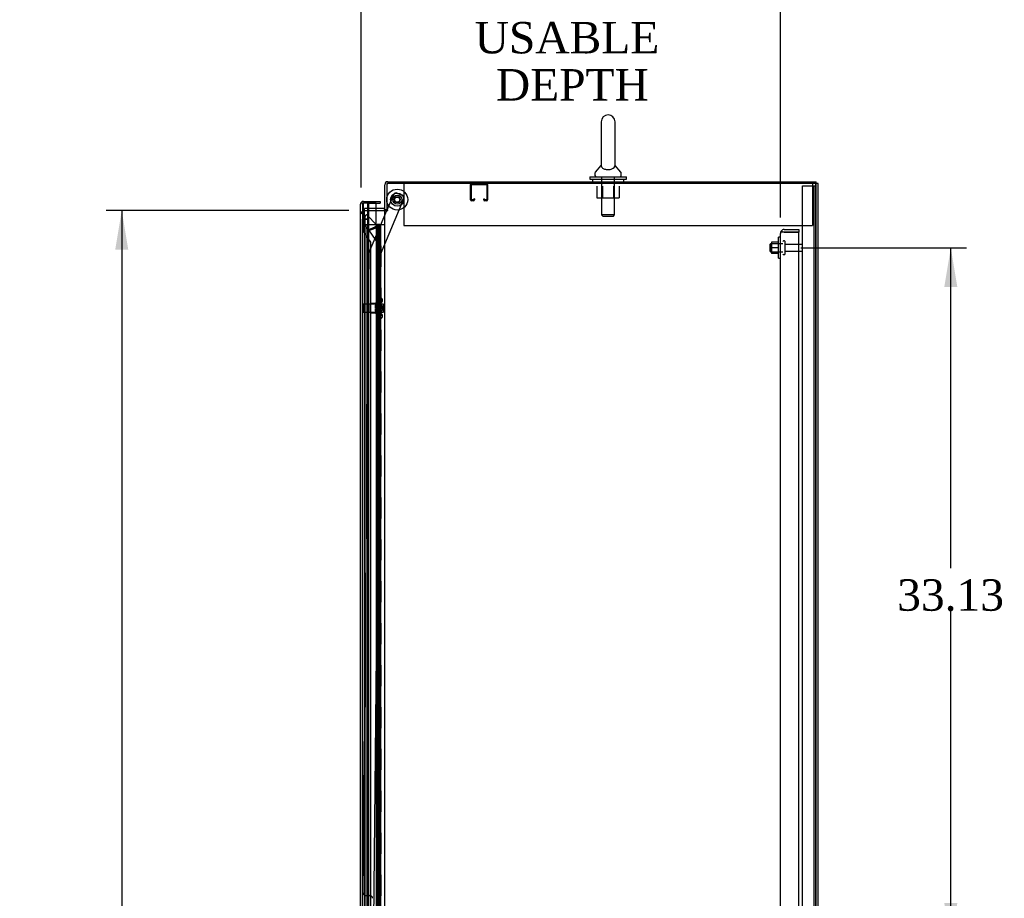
# Model space of a CAD drawing. Header units: inches. Extents: x 1 to 359, y -2 to 239.
# Tile 12 of 22: x 147 to 194, y 116 to 158. Entities that reach past the tile are written whole.
import ezdxf
from ezdxf.enums import TextEntityAlignment as Align
from ezdxf.lldxf.tags import DXFTag

# ---------------------------------------------------------------- set-up
doc = ezdxf.new("R2010")
doc.units = ezdxf.units.IN
doc.header["$MEASUREMENT"] = 0
for name, color, linetype in [('COM42187', 7, 'Continuous'), ('COM43134', 7, 'Continuous'), ('COM50799-4', 7, 'Continuous'), ('COM50800-1', 7, 'Continuous'), ('COM52265-4', 7, 'Continuous'), ('COM54578-68', 7, 'Continuous'), ('COM54837', 7, 'Continuous'), ('COM55702-64', 7, 'Continuous'), ('COM56694-4', 7, 'Continuous'), ('COM70839-4', 7, 'Continuous'), ('COM71162-12', 7, 'Continuous'), ('Default', 7, 'Continuous'), ('GSK11033', 7, 'Continuous'), ('NTS166105', 7, 'Continuous'), ('NTS166905', 7, 'Continuous'), ('NTS18147', 7, 'Continuous'), ('ROL87452', 7, 'Continuous'), ('RVT17786', 7, 'Continuous'), ('SCS00680', 7, 'Continuous'), ('STD26094', 7, 'Continuous'), ('STD26265', 7, 'Continuous'), ('WAF25059', 7, 'Continuous'), ('WAF25362', 7, 'Continuous'), ('WAF25376', 7, 'Continuous'), ('WAM254785', 7, 'Continuous'), ('WAM30038', 7, 'Continuous')]:
    doc.layers.add(name, color=color, linetype=linetype)
doc.styles.add('SEACAD_Times_New_Roman', font='times.ttf')
tags = doc.linetypes.add('HIDDEN2', pattern=[0.1875, 0.125, -0.0625]).pattern_tags.tags
tags[6:7] = [DXFTag(74, 4), DXFTag(75, 0), DXFTag(340, '0'), DXFTag(46, 0.0), DXFTag(50, 0.0), DXFTag(44, 0.0), DXFTag(45, 0.0)]
tags[4:5] = [DXFTag(74, 4), DXFTag(75, 0), DXFTag(340, '0'), DXFTag(46, 0.0), DXFTag(50, 0.0), DXFTag(44, 0.0), DXFTag(45, 0.0)]
doc.dimstyles.new('HAMMOND_(STH_-_300x200)', dxfattribs={"dimtxt": 1.5, "dimasz": 1.875, "dimexe": 0.75, "dimexo": 0.75, "dimgap": 0.375, "dimtad": 0, "dimtih": 1, "dimtoh": 1, "dimzin": 0, "dimdsep": 46, "dimtxsty": 'SEACAD_Times_New_Roman', "dimblk1": '_SE_FILLED', "dimblk2": '_SE_FILLED', "dimsah": 1, "dimcen": 0.75, "dimadec": 0, "dimazin": 0, "dimtfac": 0.8, "dimtofl": 0, "dimtmove": 0, "dimatfit": 3, "dimfxl": 1, "dimtolj": 1, "dimtzin": 0, "dimarcsym": 0})

# ---------------------------------------------------------------- blocks, each defined once
blk = doc.blocks.new('SE2')
at = {"layer": 'COM42187', "color": 7, "linetype": 'HIDDEN2'}
for p, q in [((165.445, 150.174), (165.445, 149.989)), ((165.445, 149.989), (165.445, 148.174)), ((184.945, 150.174), (184.945, 149.989)), ((184.945, 149.989), (184.945, 148.174)), ((165.445, 148.174), (184.945, 148.174))]:
    blk.add_line(p, q, dxfattribs=at)
at = {"layer": 'COM43134', "color": 7, "linetype": 'HIDDEN2'}
for p, q in [((183.415, 80.174), (183.415, 147.804)), ((183.415, 147.804), (183.415, 147.804)), ((183.415, 147.804), (183.415, 147.804)), ((183.415, 147.804), (183.415, 147.804)), ((183.518, 147.864), (183.451, 147.913)), ((183.6, 147.864), (183.451, 147.864)), ((183.6, 147.864), (183.518, 147.864)), ((183.6, 147.989), (184.29, 147.989)), ((183.6, 147.864), (183.6, 147.864)), ((183.6, 147.864), (184.29, 147.864)), ((184.29, 147.864), (183.6, 147.864)), ((184.29, 147.989), (184.29, 147.864)), ((184.29, 80.114), (184.29, 147.864))]:
    blk.add_line(p, q, dxfattribs=at)
for start, end in [(143.806, 179.8792), (179.9411, 180), (90, 143.806)]:
    blk.add_arc((183.6, 147.804), 0.185, start, end, dxfattribs=at)
blk.add_open_spline([(183.451, 147.864), (183.44, 147.854), (183.431, 147.844), (183.422, 147.829), (183.419, 147.824), (183.416, 147.814), (183.415, 147.809), (183.415, 147.804)], degree=3, knots=[0, 0, 0, 0, 0.5, 0.5, 0.75, 0.75, 1, 1, 1, 1], dxfattribs=at)
at = {"layer": 'COM50799-4', "color": 7, "linetype": 'HIDDEN2'}
for p, q in [((163.474, 148.814), (163.379, 148.814)), ((163.584, 148.629), (163.631, 148.676)), ((163.6, 148.144), (163.6, 148.564)), ((163.631, 148.676), (163.661, 148.706)), ((163.661, 148.706), (164.182, 148.184)), ((163.768, 147.977), (163.6, 148.144)), ((164.065, 148.1), (163.768, 147.977)), ((163.784, 147.936), (164.081, 148.059)), ((164.081, 148.103), (164.081, 148.083)), ((164.081, 148.083), (164.115, 148.083)), ((164.105, 148.107), (164.153, 148.154)), ((164.115, 148.083), (164.182, 148.083)), ((164.182, 148.184), (164.153, 148.154)), ((164.182, 148.083), (164.224, 148.083)), ((164.224, 148.083), (164.224, 81.301)), ((163.784, 80.477), (163.784, 147.936))]:
    blk.add_line(p, q, dxfattribs=at)
at = {"layer": 'COM50799-4', "color": 7, "linetype": 'Continuous'}
for start, end in [(160.1967, 180), (142.4964, 157.5757)]:
    blk.add_arc((163.522, 149.188), 0.143, start, end, dxfattribs=at)
at = {"layer": 'COM50799-4', "color": 7, "linetype": 'HIDDEN2'}
for centre, radius, start, end in [((163.144, 148.481), 0.463, 10.3144, 18.5806), ((162.828, 148.837), 0.819, 340.5538, 348.6959), ((164.847, 146.934), 1.404, 119.6263, 123.8656), ((163.81, 149.437), 1.404, 281.1344, 285.3737), ((164.081, 148.083), 0.048, 0, 45), ((164.081, 148.083), 0.143, 0, 45)]:
    blk.add_arc(centre, radius, start, end, dxfattribs=at)
for points, knots in [([(163.503, 148.71), (163.486, 148.718), (163.469, 148.727), (163.439, 148.745), (163.426, 148.753), (163.403, 148.771), (163.394, 148.779), (163.382, 148.797), (163.379, 148.806), (163.379, 148.814)], [0, 0, 0, 0, 0.25, 0.25, 0.5, 0.5, 0.75, 0.75, 1, 1, 1, 1]), ([(163.538, 148.674), (163.535, 148.68), (163.531, 148.686), (163.524, 148.698), (163.52, 148.704), (163.512, 148.715), (163.508, 148.721), (163.501, 148.733), (163.498, 148.739), (163.488, 148.756), (163.483, 148.768), (163.478, 148.785), (163.477, 148.791), (163.475, 148.803), (163.474, 148.809), (163.474, 148.814)], [0, 0, 0, 0, 0.125, 0.125, 0.25, 0.25, 0.375, 0.375, 0.5, 0.5, 0.75, 0.75, 0.875, 0.875, 1, 1, 1, 1])]:
    blk.add_open_spline(points, degree=3, knots=knots, dxfattribs=at)
at = {"layer": 'COM50800-1', "color": 7, "linetype": 'HIDDEN2'}
blk.add_line((185.102, 78.239), (185.102, 150.174), dxfattribs=at)
at = {"layer": 'COM50800-1', "color": 7, "linetype": 'Continuous'}
for p, q in [((185.227, 150.174), (185.132, 150.174)), ((185.227, 78.239), (185.227, 150.174))]:
    blk.add_line(p, q, dxfattribs=at)
at = {"layer": 'COM52265-4', "color": 7, "linetype": 'Continuous'}
for p, q in [((185.132, 150.174), (164.634, 150.174)), ((164.634, 150.174), (164.634, 148.924)), ((185.132, 78.239), (185.132, 150.174)), ((164.124, 148.894), (164.491, 148.894)), ((164.539, 148.894), (164.491, 148.894)), ((164.539, 148.894), (164.682, 148.894)), ((164.539, 79.519), (164.539, 148.894)), ((164.682, 148.924), (164.634, 148.924)), ((164.682, 148.894), (164.682, 148.924))]:
    blk.add_line(p, q, dxfattribs=at)
at = {"layer": 'COM52265-4', "color": 7, "linetype": 'HIDDEN2'}
for p, q in [((163.572, 148.894), (164.124, 148.894)), ((163.572, 79.519), (163.572, 148.894))]:
    blk.add_line(p, q, dxfattribs=at)
at = {"layer": 'COM54578-68', "color": 7, "linetype": 'HIDDEN2'}
for p, q in [((164.124, 148.206), (163.637, 148.206)), ((163.637, 148.206), (163.637, 80.206)), ((164.179, 148.215), (164.179, 148.241)), ((164.179, 148.241), (164.229, 148.241)), ((164.229, 148.215), (164.179, 148.215)), ((164.191, 148.215), (164.191, 148.206)), ((164.191, 148.206), (164.191, 80.206)), ((164.229, 148.241), (164.254, 148.241)), ((164.229, 148.215), (164.254, 148.215)), ((164.241, 147.206), (164.241, 148.206)), ((164.254, 148.241), (164.304, 148.241)), ((164.304, 148.215), (164.254, 148.215)), ((164.283, 147.206), (164.283, 148.206)), ((164.291, 148.206), (164.291, 148.215)), ((164.291, 80.206), (164.291, 148.206)), ((164.304, 148.241), (164.304, 148.215)), ((164.358, 147.206), (164.358, 148.206)), ((164.231, 146.206), (164.231, 147.206)), ((164.328, 147.206), (164.358, 147.206)), ((164.353, 147.206), (164.353, 146.206)), ((164.358, 146.206), (164.358, 147.206)), ((164.241, 145.206), (164.241, 146.206)), ((164.283, 145.206), (164.283, 146.206)), ((164.328, 146.206), (164.358, 146.206)), ((164.358, 145.206), (164.358, 146.206)), ((164.231, 144.206), (164.231, 145.206)), ((164.328, 145.206), (164.358, 145.206)), ((164.353, 145.206), (164.353, 144.206)), ((164.358, 144.206), (164.358, 145.206)), ((164.241, 143.206), (164.241, 144.206)), ((164.283, 143.206), (164.283, 144.206)), ((164.328, 144.206), (164.358, 144.206)), ((164.358, 143.206), (164.358, 144.206)), ((164.231, 142.206), (164.231, 143.206)), ((164.328, 143.206), (164.358, 143.206)), ((164.353, 143.206), (164.353, 142.206)), ((164.358, 142.206), (164.358, 143.206)), ((164.241, 141.206), (164.241, 142.206)), ((164.283, 141.206), (164.283, 142.206)), ((164.328, 142.206), (164.358, 142.206)), ((164.358, 141.206), (164.358, 142.206)), ((164.231, 140.206), (164.231, 141.206)), ((164.328, 141.206), (164.358, 141.206)), ((164.353, 141.206), (164.353, 140.206)), ((164.358, 140.206), (164.358, 141.206)), ((164.241, 139.206), (164.241, 140.206)), ((164.283, 139.206), (164.283, 140.206)), ((164.328, 140.206), (164.358, 140.206)), ((164.358, 139.206), (164.358, 140.206)), ((164.231, 138.206), (164.231, 139.206)), ((164.328, 139.206), (164.358, 139.206)), ((164.353, 139.206), (164.353, 138.206)), ((164.358, 138.206), (164.358, 139.206)), ((164.241, 137.206), (164.241, 138.206)), ((164.283, 137.206), (164.283, 138.206)), ((164.328, 138.206), (164.358, 138.206)), ((164.358, 137.206), (164.358, 138.206)), ((164.231, 136.206), (164.231, 137.206)), ((164.328, 137.206), (164.358, 137.206)), ((164.353, 137.206), (164.353, 136.206)), ((164.358, 136.206), (164.358, 137.206)), ((164.241, 135.206), (164.241, 136.206)), ((164.283, 135.206), (164.283, 136.206)), ((164.328, 136.206), (164.358, 136.206)), ((164.358, 135.206), (164.358, 136.206)), ((164.231, 134.206), (164.231, 135.206)), ((164.328, 135.206), (164.358, 135.206)), ((164.353, 135.206), (164.353, 134.206)), ((164.358, 134.206), (164.358, 135.206)), ((164.241, 133.206), (164.241, 134.206)), ((164.283, 133.206), (164.283, 134.206)), ((164.328, 134.206), (164.358, 134.206)), ((164.358, 133.206), (164.358, 134.206)), ((164.231, 132.206), (164.231, 133.206)), ((164.328, 133.206), (164.358, 133.206)), ((164.353, 133.206), (164.353, 132.206)), ((164.358, 132.206), (164.358, 133.206)), ((164.241, 131.206), (164.241, 132.206)), ((164.283, 131.206), (164.283, 132.206)), ((164.328, 132.206), (164.358, 132.206)), ((164.358, 131.206), (164.358, 132.206)), ((164.231, 130.206), (164.231, 131.206)), ((164.328, 131.206), (164.358, 131.206)), ((164.353, 131.206), (164.353, 130.206)), ((164.358, 130.206), (164.358, 131.206)), ((164.241, 129.206), (164.241, 130.206)), ((164.283, 129.206), (164.283, 130.206)), ((164.328, 130.206), (164.358, 130.206)), ((164.358, 129.206), (164.358, 130.206)), ((164.231, 128.206), (164.231, 129.206)), ((164.328, 129.206), (164.358, 129.206)), ((164.353, 129.206), (164.353, 128.206)), ((164.358, 128.206), (164.358, 129.206)), ((164.241, 127.206), (164.241, 128.206)), ((164.283, 127.206), (164.283, 128.206)), ((164.328, 128.206), (164.358, 128.206)), ((164.358, 127.206), (164.358, 128.206)), ((164.231, 126.206), (164.231, 127.206)), ((164.328, 127.206), (164.358, 127.206)), ((164.353, 127.206), (164.353, 126.206)), ((164.358, 126.206), (164.358, 127.206)), ((164.241, 125.206), (164.241, 126.206)), ((164.283, 125.206), (164.283, 126.206)), ((164.328, 126.206), (164.358, 126.206)), ((164.358, 125.206), (164.358, 126.206)), ((164.231, 124.206), (164.231, 125.206)), ((164.328, 125.206), (164.358, 125.206)), ((164.353, 125.206), (164.353, 124.206)), ((164.358, 124.206), (164.358, 125.206)), ((164.241, 123.206), (164.241, 124.206)), ((164.283, 123.206), (164.283, 124.206)), ((164.328, 124.206), (164.358, 124.206)), ((164.358, 123.206), (164.358, 124.206)), ((164.231, 122.206), (164.231, 123.206)), ((164.328, 123.206), (164.358, 123.206)), ((164.353, 123.206), (164.353, 122.206)), ((164.358, 122.206), (164.358, 123.206)), ((164.241, 121.206), (164.241, 122.206)), ((164.283, 121.206), (164.283, 122.206)), ((164.328, 122.206), (164.358, 122.206)), ((164.358, 121.206), (164.358, 122.206)), ((164.231, 120.206), (164.231, 121.206)), ((164.328, 121.206), (164.358, 121.206)), ((164.353, 121.206), (164.353, 120.206)), ((164.358, 120.206), (164.358, 121.206)), ((164.241, 119.206), (164.241, 120.206)), ((164.283, 119.206), (164.283, 120.206)), ((164.328, 120.206), (164.358, 120.206)), ((164.358, 119.206), (164.358, 120.206)), ((164.231, 118.206), (164.231, 119.206)), ((164.328, 119.206), (164.358, 119.206)), ((164.353, 119.206), (164.353, 118.206)), ((164.358, 118.206), (164.358, 119.206)), ((164.241, 117.206), (164.241, 118.206)), ((164.283, 117.206), (164.283, 118.206)), ((164.328, 118.206), (164.358, 118.206)), ((164.358, 117.206), (164.358, 118.206)), ((164.231, 116.206), (164.231, 117.206)), ((164.328, 117.206), (164.358, 117.206)), ((164.353, 117.206), (164.353, 116.206)), ((164.358, 116.206), (164.358, 117.206)), ((164.241, 115.206), (164.241, 116.206)), ((164.283, 115.206), (164.283, 116.206)), ((164.328, 116.206), (164.358, 116.206)), ((164.358, 115.206), (164.358, 116.206))]:
    blk.add_line(p, q, dxfattribs=at)
at = {"layer": 'COM54578-68', "color": 7, "linetype": 'Continuous'}
for p, q in [((164.328, 148.206), (164.124, 148.206)), ((164.124, 148.206), (164.124, 147.206)), ((164.539, 148.206), (164.328, 148.206)), ((164.328, 148.206), (164.328, 147.206)), ((164.124, 147.206), (164.328, 147.206)), ((164.124, 147.206), (164.328, 147.206)), ((164.124, 147.206), (164.124, 146.206)), ((164.328, 147.206), (164.328, 146.206)), ((164.124, 146.206), (164.124, 145.206)), ((164.124, 146.206), (164.328, 146.206)), ((164.124, 146.206), (164.328, 146.206)), ((164.328, 146.206), (164.328, 145.206)), ((164.124, 145.206), (164.328, 145.206)), ((164.124, 145.206), (164.328, 145.206)), ((164.124, 145.206), (164.124, 144.206)), ((164.328, 145.206), (164.328, 144.206)), ((164.124, 144.206), (164.124, 143.206)), ((164.124, 144.206), (164.328, 144.206)), ((164.124, 144.206), (164.328, 144.206)), ((164.328, 144.206), (164.328, 143.206)), ((164.124, 143.206), (164.328, 143.206)), ((164.124, 143.206), (164.328, 143.206)), ((164.124, 143.206), (164.124, 142.206)), ((164.328, 143.206), (164.328, 142.206)), ((164.124, 142.206), (164.124, 141.206)), ((164.124, 142.206), (164.328, 142.206)), ((164.124, 142.206), (164.328, 142.206)), ((164.328, 142.206), (164.328, 141.206)), ((164.124, 141.206), (164.328, 141.206)), ((164.124, 141.206), (164.328, 141.206)), ((164.124, 141.206), (164.124, 140.206)), ((164.328, 141.206), (164.328, 140.206)), ((164.124, 140.206), (164.124, 139.206)), ((164.124, 140.206), (164.328, 140.206)), ((164.124, 140.206), (164.328, 140.206)), ((164.328, 140.206), (164.328, 139.206)), ((164.124, 139.206), (164.328, 139.206)), ((164.124, 139.206), (164.328, 139.206)), ((164.124, 139.206), (164.124, 138.206)), ((164.328, 139.206), (164.328, 138.206)), ((164.124, 138.206), (164.124, 137.206)), ((164.124, 138.206), (164.328, 138.206)), ((164.124, 138.206), (164.328, 138.206)), ((164.328, 138.206), (164.328, 137.206)), ((164.124, 137.206), (164.328, 137.206)), ((164.124, 137.206), (164.328, 137.206)), ((164.124, 137.206), (164.124, 136.206)), ((164.328, 137.206), (164.328, 136.206)), ((164.124, 136.206), (164.124, 135.206)), ((164.124, 136.206), (164.328, 136.206)), ((164.124, 136.206), (164.328, 136.206)), ((164.328, 136.206), (164.328, 135.206)), ((164.124, 135.206), (164.328, 135.206)), ((164.124, 135.206), (164.328, 135.206)), ((164.124, 135.206), (164.124, 134.206)), ((164.328, 135.206), (164.328, 134.206)), ((164.124, 134.206), (164.124, 133.206)), ((164.124, 134.206), (164.328, 134.206)), ((164.124, 134.206), (164.328, 134.206)), ((164.328, 134.206), (164.328, 133.206)), ((164.124, 133.206), (164.328, 133.206)), ((164.124, 133.206), (164.328, 133.206)), ((164.124, 133.206), (164.124, 132.206)), ((164.328, 133.206), (164.328, 132.206)), ((164.124, 132.206), (164.124, 131.206)), ((164.124, 132.206), (164.328, 132.206)), ((164.124, 132.206), (164.328, 132.206)), ((164.328, 132.206), (164.328, 131.206)), ((164.124, 131.206), (164.328, 131.206)), ((164.124, 131.206), (164.328, 131.206)), ((164.124, 131.206), (164.124, 130.206)), ((164.328, 131.206), (164.328, 130.206)), ((164.124, 130.206), (164.124, 129.206)), ((164.124, 130.206), (164.328, 130.206)), ((164.124, 130.206), (164.328, 130.206)), ((164.328, 130.206), (164.328, 129.206)), ((164.124, 129.206), (164.328, 129.206)), ((164.124, 129.206), (164.328, 129.206)), ((164.124, 129.206), (164.124, 128.206)), ((164.328, 129.206), (164.328, 128.206)), ((164.124, 128.206), (164.124, 127.206)), ((164.124, 128.206), (164.328, 128.206)), ((164.124, 128.206), (164.328, 128.206)), ((164.328, 128.206), (164.328, 127.206)), ((164.124, 127.206), (164.328, 127.206)), ((164.124, 127.206), (164.328, 127.206)), ((164.124, 127.206), (164.124, 126.206)), ((164.328, 127.206), (164.328, 126.206)), ((164.124, 126.206), (164.124, 125.206)), ((164.124, 126.206), (164.328, 126.206)), ((164.124, 126.206), (164.328, 126.206)), ((164.328, 126.206), (164.328, 125.206)), ((164.124, 125.206), (164.328, 125.206)), ((164.124, 125.206), (164.328, 125.206)), ((164.124, 125.206), (164.124, 124.206)), ((164.328, 125.206), (164.328, 124.206)), ((164.124, 124.206), (164.124, 123.206)), ((164.124, 124.206), (164.328, 124.206)), ((164.124, 124.206), (164.328, 124.206)), ((164.328, 124.206), (164.328, 123.206)), ((164.124, 123.206), (164.328, 123.206)), ((164.124, 123.206), (164.328, 123.206)), ((164.124, 123.206), (164.124, 122.206)), ((164.328, 123.206), (164.328, 122.206)), ((164.124, 122.206), (164.124, 121.206)), ((164.124, 122.206), (164.328, 122.206)), ((164.124, 122.206), (164.328, 122.206)), ((164.328, 122.206), (164.328, 121.206)), ((164.124, 121.206), (164.328, 121.206)), ((164.124, 121.206), (164.328, 121.206)), ((164.124, 121.206), (164.124, 120.206)), ((164.328, 121.206), (164.328, 120.206)), ((164.124, 120.206), (164.124, 119.206)), ((164.124, 120.206), (164.328, 120.206)), ((164.124, 120.206), (164.328, 120.206)), ((164.328, 120.206), (164.328, 119.206)), ((164.124, 119.206), (164.328, 119.206)), ((164.124, 119.206), (164.328, 119.206)), ((164.124, 119.206), (164.124, 118.206)), ((164.328, 119.206), (164.328, 118.206)), ((164.124, 118.206), (164.124, 117.206)), ((164.124, 118.206), (164.328, 118.206)), ((164.124, 118.206), (164.328, 118.206)), ((164.328, 118.206), (164.328, 117.206)), ((164.124, 117.206), (164.328, 117.206)), ((164.124, 117.206), (164.328, 117.206)), ((164.124, 117.206), (164.124, 116.206)), ((164.328, 117.206), (164.328, 116.206)), ((164.124, 116.206), (164.124, 115.206)), ((164.124, 116.206), (164.328, 116.206)), ((164.124, 116.206), (164.328, 116.206)), ((164.328, 116.206), (164.328, 115.206))]:
    blk.add_line(p, q, dxfattribs=at)
at = {"layer": 'COM54837', "color": 7, "linetype": 'HIDDEN2'}
for p, q in [((168.634, 149.404), (168.634, 150.131)), ((168.674, 149.404), (168.674, 150.131)), ((168.677, 150.134), (169.404, 150.134)), ((169.407, 150.131), (169.407, 149.404)), ((169.447, 150.131), (169.447, 149.404)), ((168.782, 149.455), (168.782, 149.404)), ((168.822, 149.455), (168.782, 149.455)), ((168.822, 149.455), (168.822, 149.404)), ((169.259, 149.404), (169.259, 149.455)), ((169.259, 149.455), (169.299, 149.455)), ((169.299, 149.404), (169.299, 149.455)), ((168.779, 149.401), (168.677, 149.401)), ((168.779, 149.361), (168.677, 149.361)), ((169.404, 149.401), (169.302, 149.401)), ((169.404, 149.361), (169.302, 149.361))]:
    blk.add_line(p, q, dxfattribs=at)
for centre, radius, start, end in [((168.677, 150.131), 0.043, 90, 180), ((168.677, 150.131), 0.003, 90, 180), ((169.404, 150.131), 0.043, 0, 90), ((169.404, 150.131), 0.003, 0, 90), ((168.677, 149.404), 0.043, 180, 270), ((168.677, 149.404), 0.003, 180, 270), ((168.779, 149.404), 0.003, 270, 0), ((168.779, 149.404), 0.043, 270, 0), ((169.302, 149.404), 0.043, 180, 270), ((169.302, 149.404), 0.003, 180, 270), ((169.404, 149.404), 0.003, 270, 0), ((169.404, 149.404), 0.043, 270, 0)]:
    blk.add_arc(centre, radius, start, end, dxfattribs=at)
at = {"layer": 'COM55702-64', "color": 7, "linetype": 'HIDDEN2'}
for p, q in [((184.477, 78.321), (184.477, 150.071)), ((184.477, 150.071), (184.665, 150.071)), ((184.665, 150.071), (184.915, 150.071)), ((184.915, 150.071), (185.03, 150.071)), ((185.03, 78.321), (185.03, 150.071)), ((185.03, 150.071), (185.102, 150.071))]:
    blk.add_line(p, q, dxfattribs=at)
at = {"layer": 'COM56694-4', "color": 7, "linetype": 'Continuous'}
for p, q in [((163.379, 149.188), (163.379, 149.189)), ((163.379, 149.189), (163.379, 149.189)), ((163.379, 149.189), (163.379, 149.189)), ((163.379, 79.224), (163.379, 149.188)), ((163.46, 149.237), (163.409, 149.275)), ((163.522, 149.236), (163.409, 149.236)), ((163.522, 149.237), (163.46, 149.237)), ((163.522, 149.331), (164.317, 149.331)), ((163.522, 149.237), (163.522, 149.236)), ((164.124, 149.236), (163.522, 149.236)), ((163.724, 149.236), (164.317, 149.236)), ((164.124, 148.206), (164.124, 149.236)), ((164.317, 149.331), (164.317, 149.236))]:
    blk.add_line(p, q, dxfattribs=at)
for start, end in [(142.4964, 179.8439), (179.9238, 180), (90, 142.4964)]:
    blk.add_arc((163.522, 149.188), 0.143, start, end, dxfattribs=at)
blk.add_open_spline([(163.409, 149.236), (163.399, 149.228), (163.392, 149.22), (163.384, 149.208), (163.383, 149.204), (163.38, 149.197), (163.379, 149.193), (163.379, 149.189)], degree=3, knots=[0, 0, 0, 0, 0.5, 0.5, 0.75, 0.75, 1, 1, 1, 1], dxfattribs=at)
at = {"layer": 'COM70839-4', "color": 7, "linetype": 'HIDDEN2'}
for p, q in [((164.327, 146.8), (165.454, 149.445)), ((164.655, 148.924), (164.965, 149.653)), ((165.129, 149.719), (165.388, 149.609)), ((163.807, 146.934), (164.642, 148.894)), ((163.498, 116.336), (163.797, 146.886)), ((164.016, 114.956), (164.327, 146.8)), ((163.622, 116.21), (163.833, 116.208))]:
    blk.add_line(p, q, dxfattribs=at)
at = {"layer": 'COM70839-4', "color": 7, "linetype": 'Continuous'}
blk.add_line((164.642, 148.894), (164.655, 148.924), dxfattribs=at)
at = {"layer": 'COM70839-4', "color": 7, "linetype": 'HIDDEN2'}
blk.add_circle((165.134, 149.412), 0.129, dxfattribs=at)
for centre, start, end in [((165.08, 149.604), 66.9273, 156.9273), ((165.339, 149.494), 336.9273, 66.9273), ((163.922, 146.885), 156.9273, 179.4393), ((163.623, 116.335), 179.4393, 269.4393), ((163.832, 116.083), 359.4393, 89.4393)]:
    blk.add_arc(centre, 0.125, start, end, dxfattribs=at)
at = {"layer": 'COM71162-12', "color": 7, "linetype": 'Continuous'}
for p, q in [((164.539, 148.924), (164.539, 150.126)), ((164.682, 150.269), (185.132, 150.269)), ((185.132, 150.174), (185.132, 150.269)), ((164.491, 148.989), (164.124, 148.989)), ((164.634, 148.924), (164.539, 148.924))]:
    blk.add_line(p, q, dxfattribs=at)
at = {"layer": 'COM71162-12', "color": 7, "linetype": 'HIDDEN2'}
for p in [(164.124, 148.989), (163.572, 148.894)]:
    blk.add_line(p, (163.572, 148.989), dxfattribs=at)
at = {"layer": 'COM71162-12', "color": 7, "linetype": 'Continuous'}
for centre, radius, start, end in [((164.682, 150.126), 0.143, 90, 180), ((164.491, 149.037), 0.048, 270, 0), ((164.491, 149.037), 0.143, 270, 307.7949)]:
    blk.add_arc(centre, radius, start, end, dxfattribs=at)
at = {"layer": 'COM71162-12', "color": 7, "linetype": 'HIDDEN2'}
blk.add_arc((164.682, 150.126), 0.048, 90, 180, dxfattribs=at)
at = {"layer": 'GSK11033', "color": 7, "linetype": 'Continuous'}
for p, q in [((163.724, 149.236), (163.474, 149.236)), ((163.474, 149.236), (163.474, 149.236)), ((163.724, 149.236), (163.724, 149.236)), ((163.774, 149.236), (163.774, 149.236))]:
    blk.add_line(p, q, dxfattribs=at)
at = {"layer": 'GSK11033', "color": 7, "linetype": 'HIDDEN2'}
for p, q in [((163.474, 149.236), (163.474, 148.486)), ((163.524, 147.89), (163.524, 149.236)), ((163.724, 148.486), (163.724, 149.236)), ((163.774, 147.969), (163.774, 149.236)), ((163.474, 79.926), (163.474, 148.486)), ((163.724, 148.486), (163.474, 148.486)), ((163.474, 148.486), (163.724, 148.486)), ((163.724, 79.926), (163.724, 148.486)), ((163.879, 147.382), (163.524, 147.89)), ((164.129, 147.461), (163.774, 147.969)), ((163.879, 81.04), (163.879, 147.382))]:
    blk.add_line(p, q, dxfattribs=at)
at = {"layer": 'NTS166105', "color": 7, "linetype": 'HIDDEN2'}
for p, q in [((182.999, 147.39), (182.999, 147.112)), ((183.319, 147.39), (182.999, 147.39)), ((182.999, 147.112), (182.999, 146.84)), ((183.319, 147.112), (182.999, 147.112)), ((183.319, 146.84), (182.999, 146.84))]:
    blk.add_line(p, q, dxfattribs=at)
at = {"layer": 'NTS166905', "color": 7, "linetype": 'HIDDEN2'}
for p, q in [((174.657, 150.049), (174.657, 149.504)), ((174.932, 150.049), (174.932, 149.504)), ((175.458, 150.049), (175.458, 149.504)), ((175.73, 150.049), (175.73, 149.504)), ((174.657, 149.504), (174.932, 149.504)), ((174.932, 149.504), (175.458, 149.504)), ((175.458, 149.504), (175.73, 149.504))]:
    blk.add_line(p, q, dxfattribs=at)
at = {"layer": 'NTS18147', "color": 7, "linetype": 'HIDDEN2'}
for p, q in [((164.302, 144.732), (164.302, 144.736)), ((164.365, 144.736), (164.302, 144.736)), ((164.302, 144.732), (164.302, 144.543)), ((164.302, 144.732), (164.365, 144.732)), ((164.365, 144.732), (164.365, 144.736)), ((163.865, 144.016), (163.865, 144.456)), ((164.302, 144.456), (163.865, 144.456)), ((164.302, 144.543), (164.302, 144.425)), ((164.365, 144.543), (164.302, 144.543)), ((164.302, 144.425), (164.302, 144.048)), ((164.302, 144.425), (164.365, 144.425)), ((164.365, 144.425), (164.365, 144.543)), ((164.427, 144.583), (164.427, 144.637)), ((163.865, 144.016), (164.302, 144.016)), ((164.302, 144.048), (164.302, 143.93)), ((164.365, 144.048), (164.302, 144.048)), ((164.302, 143.93), (164.302, 143.741)), ((164.302, 143.93), (164.365, 143.93)), ((164.365, 143.93), (164.365, 144.048)), ((164.427, 143.835), (164.427, 143.89)), ((164.302, 143.741), (164.302, 143.736)), ((164.365, 143.741), (164.302, 143.741)), ((164.302, 143.736), (164.365, 143.736)), ((164.365, 143.741), (164.365, 143.736))]:
    blk.add_line(p, q, dxfattribs=at)
blk.add_arc((164.109, 144.236), 0.318, 323.6338, 36.3662, dxfattribs=at)
for centre, start_param, end_param in [((164.109, 144.637), 2.506883, 3.776302), ((164.109, 144.583), 2.506883, 3.141593), ((164.109, 143.89), 3.141593, 3.776302), ((164.109, 143.835), 2.506883, 3.776302)]:
    blk.add_ellipse(centre, major_axis=(-0.318, 0), ratio=0.5, start_param=start_param, end_param=end_param, dxfattribs=at)
at = {"layer": 'ROL87452', "color": 7, "linetype": 'HIDDEN2'}
blk.add_circle((165.134, 149.412), 0.5, dxfattribs=at)
at = {"layer": 'RVT17786', "color": 7, "linetype": 'HIDDEN2'}
for radius in [0.217, 0.125]:
    blk.add_circle((165.134, 149.412), radius, dxfattribs=at)
at = {"layer": 'SCS00680', "color": 7, "linetype": 'Continuous'}
for p, q in [((174.863, 153.128), (174.863, 151.057)), ((175.526, 151.057), (175.526, 153.128)), ((174.854, 151.047), (174.583, 150.721)), ((175.806, 150.721), (175.535, 151.047)), ((174.57, 150.682), (174.57, 150.563)), ((175.82, 150.563), (175.82, 150.682))]:
    blk.add_line(p, q, dxfattribs=at)
at = {"layer": 'SCS00680', "color": 7, "linetype": 'HIDDEN2'}
for p, q in [((174.883, 150.503), (174.883, 148.688)), ((175.507, 148.688), (175.507, 150.503)), ((175.507, 148.688), (174.883, 148.688)), ((174.883, 148.688), (174.943, 148.628)), ((174.943, 148.628), (175.447, 148.628)), ((175.447, 148.628), (175.507, 148.688))]:
    blk.add_line(p, q, dxfattribs=at)
at = {"layer": 'SCS00680', "color": 7, "linetype": 'Continuous'}
for centre, radius, start, end in [((175.195, 153.128), 0.331, 0, 180), ((174.63, 150.682), 0.06, 140.3214, 180), ((174.63, 150.563), 0.06, 180, 270), ((175.76, 150.563), 0.06, 270, 0), ((175.76, 150.682), 0.06, 0, 39.6786)]:
    blk.add_arc(centre, radius, start, end, dxfattribs=at)
blk.add_open_spline([(174.863, 151.066), (174.863, 151.06), (174.863, 151.041), (174.874, 150.995), (174.887, 150.966), (174.936, 150.914), (174.973, 150.889), (175.075, 150.854), (175.138, 150.843), (175.268, 150.845), (175.331, 150.858), (175.427, 150.896), (175.462, 150.921), (175.507, 150.974), (175.518, 151.003), (175.526, 151.046), (175.526, 151.062), (175.526, 151.067)], degree=3, knots=[0.1961268, 0.1961268, 0.1961268, 0.1961268, 0.25, 0.25, 0.3125, 0.3125, 0.375, 0.375, 0.4375, 0.4375, 0.5, 0.5, 0.5625, 0.5625, 0.625, 0.625, 0.6747234, 0.6747234, 0.6747234, 0.6747234], dxfattribs=at)
at = {"layer": 'STD26094', "color": 7, "linetype": 'HIDDEN2'}
for p, q in [((182.953, 147.301), (182.915, 147.264)), ((182.915, 147.264), (182.915, 146.964)), ((182.953, 146.926), (182.953, 147.301)), ((183.54, 147.301), (182.953, 147.301)), ((183.61, 147.439), (183.57, 147.439)), ((183.64, 146.819), (183.64, 147.409)), ((184.417, 147.279), (183.64, 147.279)), ((182.915, 146.964), (182.953, 146.926)), ((182.953, 146.926), (183.54, 146.926)), ((183.57, 146.789), (183.61, 146.789)), ((183.64, 146.949), (184.417, 146.949))]:
    blk.add_line(p, q, dxfattribs=at)
for centre, radius, start, end in [((183.57, 147.409), 0.03, 90, 180), ((183.61, 147.409), 0.03, 0, 90), ((184.417, 147.219), 0.06, 0, 90), ((183.57, 146.819), 0.03, 180, 270), ((183.61, 146.819), 0.03, 270, 0), ((184.417, 147.009), 0.06, 270, 0)]:
    blk.add_arc(centre, radius, start, end, dxfattribs=at)
at = {"layer": 'STD26265', "color": 7, "linetype": 'HIDDEN2'}
for p, q in [((163.509, 144.421), (163.474, 144.386)), ((163.509, 144.051), (163.509, 144.421)), ((164.474, 144.421), (163.509, 144.421)), ((164.474, 144.051), (164.474, 144.421)), ((163.474, 144.086), (163.509, 144.051)), ((163.509, 144.051), (164.474, 144.051))]:
    blk.add_line(p, q, dxfattribs=at)
at = {"layer": 'WAF25059', "color": 7, "linetype": 'HIDDEN2'}
for p, q in [((183.319, 146.614), (183.319, 147.614)), ((183.415, 147.614), (183.319, 147.614)), ((183.319, 146.614), (183.415, 146.614))]:
    blk.add_line(p, q, dxfattribs=at)
at = {"layer": 'WAF25362', "color": 7, "linetype": 'Continuous'}
for p, q in [((174.32, 150.503), (176.07, 150.503)), ((174.32, 150.503), (174.32, 150.394)), ((174.32, 150.394), (176.07, 150.394)), ((176.07, 150.394), (176.07, 150.503))]:
    blk.add_line(p, q, dxfattribs=at)
at = {"layer": 'WAF25376', "color": 7, "linetype": 'HIDDEN2'}
for radius in [0.315, 0.14]:
    blk.add_circle((165.134, 149.412), radius, dxfattribs=at)
at = {"layer": 'WAM254785', "color": 7, "linetype": 'Continuous'}
for p, q in [((174.445, 150.394), (174.445, 150.269)), ((175.945, 150.269), (175.945, 150.394))]:
    blk.add_line(p, q, dxfattribs=at)
at = {"layer": 'WAM30038', "color": 7, "linetype": 'HIDDEN2'}
for p, q in [((164.089, 144.41), (164.089, 144.465)), ((164.134, 144.438), (164.089, 144.41)), ((164.089, 144.385), (164.134, 144.414)), ((164.089, 144.41), (164.105, 144.397)), ((164.089, 144.254), (164.089, 144.385)), ((164.134, 144.254), (164.089, 144.254)), ((164.105, 144.397), (164.144, 144.422)), ((164.153, 144.611), (164.153, 143.861)), ((164.177, 144.611), (164.153, 144.611)), ((164.177, 144.611), (164.177, 143.861)), ((164.089, 144.087), (164.089, 144.219)), ((164.089, 144.219), (164.134, 144.219)), ((164.134, 144.059), (164.089, 144.087)), ((164.105, 144.075), (164.089, 144.063)), ((164.089, 144.008), (164.089, 144.063)), ((164.089, 144.063), (164.134, 144.034)), ((164.144, 144.051), (164.105, 144.075)), ((164.153, 143.861), (164.177, 143.861))]:
    blk.add_line(p, q, dxfattribs=at)
for centre, radius, start, end in [((163.569, 145.139), 0.85, 311.7058, 313.4493), ((164.135, 144.236), 0.0181, 1.7718, 93.073), ((164.135, 144.237), 0.0182, 267.1609, 357.9942), ((163.566, 143.331), 0.854, 46.5547, 48.2901)]:
    blk.add_arc(centre, radius, start, end, dxfattribs=at)
for points, knots in [([(164.089, 144.465), (164.102, 144.476), (164.115, 144.488), (164.128, 144.499), (164.13, 144.501), (164.132, 144.503), (164.134, 144.505)], [0, 0, 0, 0, 0.858552, 0.858552, 0.858552, 1, 1, 1, 1]), ([(164.148, 144.444), (164.147, 144.444), (164.147, 144.444), (164.143, 144.443), (164.138, 144.441), (164.134, 144.438)], [0.4389304, 0.4389304, 0.4389304, 0.4389304, 0.5, 0.5, 1, 1, 1, 1]), ([(164.134, 144.414), (164.136, 144.415), (164.138, 144.417), (164.143, 144.42), (164.145, 144.422), (164.148, 144.427), (164.15, 144.429), (164.152, 144.434), (164.153, 144.436), (164.153, 144.438)], [0, 0, 0, 0, 0.25, 0.25, 0.5, 0.5, 0.75, 0.75, 1, 1, 1, 1]), ([(164.134, 143.968), (164.132, 143.97), (164.13, 143.972), (164.128, 143.974), (164.115, 143.985), (164.102, 143.997), (164.089, 144.008)], [0, 0, 0, 0, 0.141448, 0.141448, 0.141448, 1, 1, 1, 1]), ([(164.153, 144.034), (164.153, 144.036), (164.152, 144.039), (164.15, 144.044), (164.148, 144.046), (164.143, 144.053), (164.138, 144.056), (164.134, 144.059)], [0, 0, 0, 0, 0.25, 0.25, 0.5, 0.5, 1, 1, 1, 1]), ([(164.134, 144.034), (164.136, 144.033), (164.138, 144.032), (164.143, 144.03), (164.145, 144.03), (164.147, 144.029), (164.147, 144.029), (164.148, 144.029)], [0, 0, 0, 0, 0.25, 0.25, 0.5, 0.5, 0.5626015, 0.5626015, 0.5626015, 0.5626015])]:
    blk.add_open_spline(points, degree=3, knots=knots, dxfattribs=at)
blk = doc.blocks.new('DMBLK3130')
at = {"layer": 'Default', "linetype": 'Continuous'}
for points in [[(191.862, 145.239), (191.55, 147.114), (191.237, 145.239)], [(191.862, 115.864), (191.237, 115.864), (191.55, 113.989)]]:
    blk.add_hatch(color=7, dxfattribs=at).paths.add_polyline_path(points)
at = {"layer": 'Default', "color": 7, "linetype": 'Continuous'}
for p, q in [((184.39, 147.114), (192.3, 147.114)), ((191.55, 131.826), (191.55, 147.114)), ((191.55, 113.989), (191.55, 129.801)), ((184.39, 113.989), (192.3, 113.989))]:
    blk.add_line(p, q, dxfattribs=at)
at = {"layer": 'Default', "color": 7, "linetype": 'Continuous', "style": 'SEACAD_Times_New_Roman'}
blk.add_text('33.13', height=1.5, dxfattribs=at).set_placement((188.99, 131.301), align=Align.TOP_LEFT)
blk = doc.blocks.new('_SE_FILLED')
at = {"color": 0}
blk.add_line((0, 0), (-1, 0), dxfattribs=at)
blk.add_solid([(0, 0), (-1, -0.1665), (-1, 0.1665), (0, 0)], dxfattribs=at)
blk = doc.blocks.new('DMBLK3131')
at = {"layer": 'Default', "linetype": 'Continuous'}
for points in [[(165.284, 159.701), (163.409, 159.389), (165.284, 159.076)], [(181.54, 159.701), (181.54, 159.076), (183.415, 159.389)]]:
    blk.add_hatch(color=7, dxfattribs=at).paths.add_polyline_path(points)
at = {"layer": 'Default', "color": 7, "linetype": 'Continuous'}
for p, q in [((163.409, 149.986), (163.409, 160.139)), ((183.415, 148.554), (183.415, 160.139)), ((168.302, 159.389), (163.409, 159.389)), ((183.415, 159.389), (178.522, 159.389))]:
    blk.add_line(p, q, dxfattribs=at)
at = {"layer": 'Default', "color": 7, "linetype": 'Continuous', "style": 'SEACAD_Times_New_Roman'}
for s, p in [('20.01', (170.853, 160.139)), ('USABLE ', (168.827, 157.889)), ('DEPTH', (169.84, 155.639))]:
    blk.add_text(s, height=1.5, dxfattribs=at).set_placement(p, align=Align.TOP_LEFT)
blk = doc.blocks.new('DMBLK3139')
at = {"layer": 'Default', "linetype": 'Continuous'}
for points in [[(151.674, 147.019), (152.299, 147.019), (151.987, 148.894)], [(151.674, 81.394), (151.987, 79.519), (152.299, 81.394)]]:
    blk.add_hatch(color=7, dxfattribs=at).paths.add_polyline_path(points)
at = {"layer": 'Default', "color": 7, "linetype": 'Continuous'}
for p, q in [((162.822, 148.894), (151.237, 148.894)), ((151.987, 148.894), (151.987, 115.481)), ((151.987, 108.431), (151.987, 79.519)), ((162.822, 79.519), (151.237, 79.519))]:
    blk.add_line(p, q, dxfattribs=at)
at = {"layer": 'Default', "color": 7, "linetype": 'Continuous', "style": 'SEACAD_Times_New_Roman'}
for s, p in [('69.38', (149.428, 114.956)), ('DOOR ', (148.557, 112.706)), ('OPENING', (147.117, 110.456))]:
    blk.add_text(s, height=1.5, dxfattribs=at).set_placement(p, align=Align.TOP_LEFT)

msp = doc.modelspace()

# ---------------------------------------------------------------- block references
at = {"layer": 'Default'}
msp.add_blockref('SE2', (0, 0), dxfattribs=at)

# ---------------------------------------------------------------- dimensions: what is measured, and where the dimension line sits
at = {"layer": 'Default', "color": 7, "linetype": 'Continuous'}
dim = msp.add_linear_dim(base=(163.409, 159.389), p1=(183.415, 147.804), p2=(163.409, 149.236), text='\\A1;<>\\PUSABLE \\XDEPTH', dimstyle='HAMMOND_(STH_-_300x200)', dxfattribs=at)
dim.commit()
dim.dimension.update_dxf_attribs({"geometry": 'DMBLK3131', "text_midpoint": (173.412, 159.389), "dimtype": 160})
for base, p1, p2, angle, text, picture, middle in [((151.986772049, 148.893914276), (164.491351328, 148.893914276), (164.491351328, 79.518914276), 270, '\\A1;<>\\PDOOR \\XOPENING', 'DMBLK3139', (151.986772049, 114.206413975)), ((191.549729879, 113.988914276), (183.640351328, 113.988914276), (183.640351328, 147.113914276), 90, '\\A1;<>', 'DMBLK3130', (191.549729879, 130.551414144))]:
    dim = msp.add_linear_dim(base=base, p1=p1, p2=p2, angle=angle, text=text, dimstyle='HAMMOND_(STH_-_300x200)', dxfattribs=at)
    dim.commit()
    dim.dimension.update_dxf_attribs({"geometry": picture, "text_midpoint": middle, "dimtype": 161})

doc.saveas('drawing.dxf')
